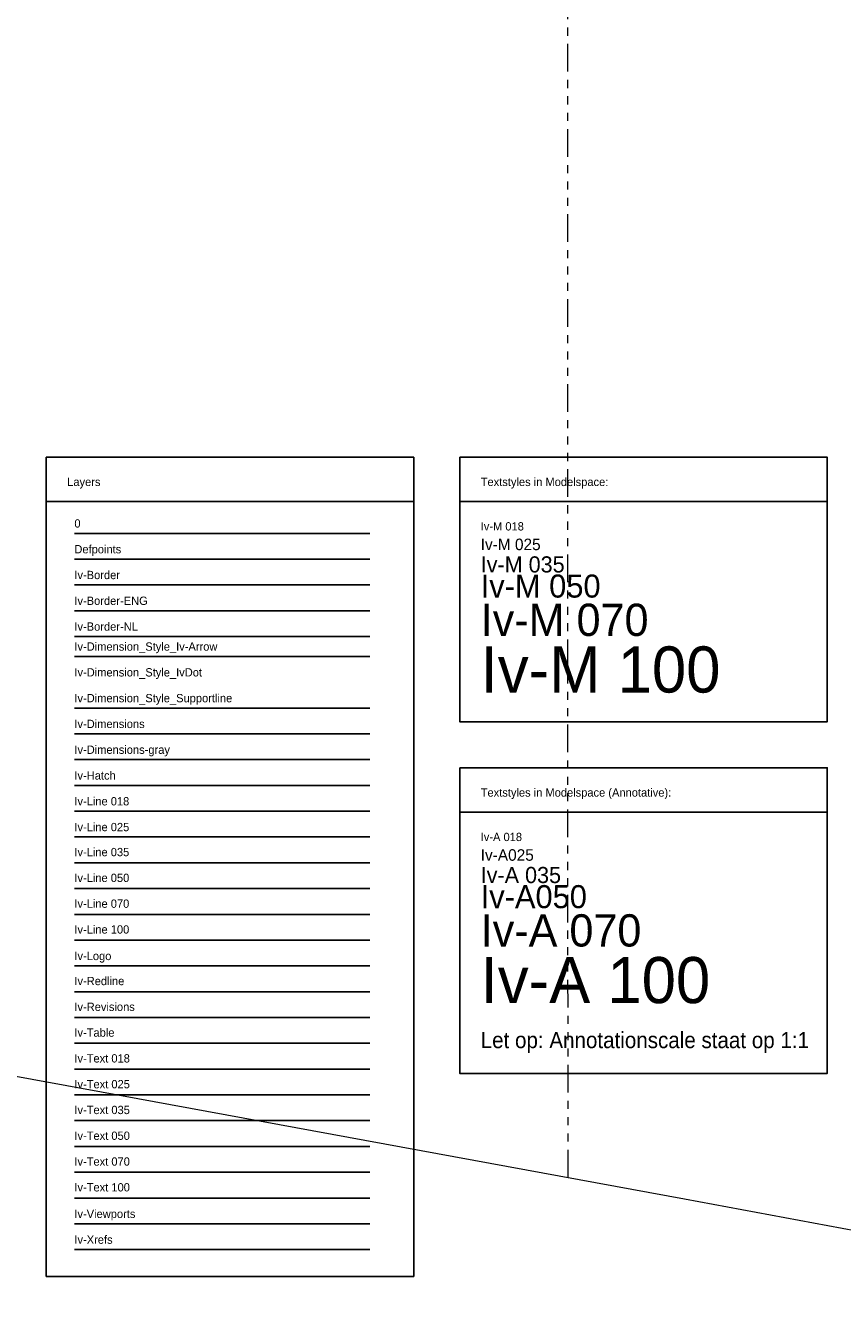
# Model space of a CAD drawing. Header units: metres. Extents: x -270273 to 328371, y -146885 to 591473.
# Tile 53 of 256: x -41282 to -41105, y -18227 to -17947. Entities that reach past the tile are written whole.
import ezdxf
from ezdxf.enums import TextEntityAlignment as Align

# ---------------------------------------------------------------- set-up
doc = ezdxf.new("R2010")
doc.units = ezdxf.units.M
doc.linetypes.add('RI-AWZI_PROCESLEIDING', pattern=[18.45, 6, -1.8, 1.75, -1.8, 1.75, -1.8, 1.75, -1.8])
doc.layers.get('0').update_dxf_attribs({"color": 151})
doc.layers.get('Defpoints').update_dxf_attribs({"color": 171})
doc.layers.add('B-CO-BC-BETONVORM-G', color=50, linetype='Continuous', lineweight=18)
doc.layers.add('B-XX-RI-AWZI_PROCESLEIDING-G', color=30, linetype='RI-AWZI_PROCESLEIDING', lineweight=18)
for name, color, linetype in [('B-XX-OG-BEBOUWING-G', 1, 'Continuous'), ('Iv-Border', 7, 'Continuous'), ('Iv-Border-Eng', 7, 'Continuous'), ('Iv-Border-NL', 7, 'Continuous'), ('Iv-Dimension_Style_IvArrow', 1, 'Continuous'), ('Iv-Dimensions', 1, 'Continuous'), ('Iv-Dimensions-Gray', 253, 'Continuous'), ('Iv-Hatch', 253, 'Continuous'), ('Iv-Lines 018', 1, 'Continuous'), ('Iv-Lines 025', 3, 'Continuous'), ('Iv-Lines 035', 4, 'Continuous'), ('Iv-Lines 050', 2, 'Continuous'), ('Iv-Lines 070', 6, 'Continuous'), ('Iv-Lines 100', 7, 'Continuous'), ('Iv-Logo', 7, 'Continuous'), ('Iv-Redline', 10, 'Continuous'), ('Iv-Revisions', 253, 'Continuous'), ('Iv-Table', 1, 'Continuous'), ('Iv-Text 018', 1, 'Continuous'), ('Iv-Text 025', 3, 'Continuous'), ('Iv-Text 035', 4, 'Continuous'), ('Iv-Text 050', 2, 'Continuous'), ('Iv-Text 070', 6, 'Continuous'), ('Iv-Text 100', 7, 'Continuous'), ('Iv-Xrefs', 7, 'Continuous')]:
    doc.layers.add(name, color=color, linetype=linetype)
doc.layers.add('Iv-Dimension_Style_Supportline', color=171, linetype='Continuous', plot=False)
doc.layers.add('Iv-Viewports', color=40, linetype='Continuous', plot=False)
doc.styles.add('Iv-A 018', font='iv-font.shx', dxfattribs={"height": 1.8})
doc.styles.add('Iv-A 025', font='iv-font.shx', dxfattribs={"height": 2.5})
doc.styles.add('Iv-A 035', font='iv-font.shx', dxfattribs={"height": 3.5})
doc.styles.add('Iv-A 050', font='iv-font.shx', dxfattribs={"height": 5})
doc.styles.add('Iv-A 070', font='iv-font.shx', dxfattribs={"height": 7})
doc.styles.add('Iv-A 100', font='iv-font.shx', dxfattribs={"height": 10})
doc.styles.add('Iv-M 018', font='iv-font.shx', dxfattribs={"height": 1.8})
doc.styles.add('Iv-M 025', font='iv-font.shx', dxfattribs={"height": 2.5})
doc.styles.add('Iv-M 035', font='iv-font.shx', dxfattribs={"height": 3.5})
doc.styles.add('Iv-M 050', font='iv-font.shx', dxfattribs={"height": 5})
doc.styles.add('Iv-M 070', font='iv-font.shx', dxfattribs={"height": 7})
doc.styles.add('Iv-M 100', font='iv-font.shx', dxfattribs={"height": 10})

# ---------------------------------------------------------------- blocks, each defined once
blk = doc.blocks.new('Iv-Voorbeeldblok')
for p, q in [((179.45427, -9.63722), (259.18141, -9.63722)), ((269.18141, -9.63722), (348.90855, -9.63722)), ((185.55432, -16.51487), (249.6943, -16.51487)), ((269.18141, -76.99602), (348.90855, -76.99602))]:
    blk.add_line(p, q)
for points in [[(179.45427, 0), (259.18141, 0), (259.18141, -177.66975), (179.45427, -177.66975)], [(269.18141, 0), (348.90855, 0), (348.90855, -57.35879), (269.18141, -57.35879)], [(269.18141, -67.35879), (348.90855, -67.35879), (348.90855, -133.62847), (269.18141, -133.62847)]]:
    blk.add_lwpolyline(points, close=True)
at = {"layer": 'Defpoints'}
blk.add_line((185.55432, -22.10724), (249.6943, -22.10724), dxfattribs=at)
at = {"layer": 'Iv-Border'}
blk.add_line((185.55432, -27.69961), (249.6943, -27.69961), dxfattribs=at)
at = {"layer": 'Iv-Border-Eng'}
blk.add_line((185.55432, -33.29198), (249.6943, -33.29198), dxfattribs=at)
at = {"layer": 'Iv-Border-NL'}
blk.add_line((185.55432, -38.88435), (249.6943, -38.88435), dxfattribs=at)
at = {"layer": 'Iv-Dimension_Style_IvArrow'}
blk.add_line((185.55432, -43.21932), (249.6943, -43.21932), dxfattribs=at)
at = {"layer": 'Iv-Dimension_Style_Supportline'}
blk.add_line((185.55432, -54.40406), (249.6943, -54.40406), dxfattribs=at)
at = {"layer": 'Iv-Dimensions'}
blk.add_line((185.55432, -59.99642), (249.6943, -59.99642), dxfattribs=at)
at = {"layer": 'Iv-Dimensions-Gray'}
blk.add_line((185.55432, -65.58879), (249.6943, -65.58879), dxfattribs=at)
at = {"layer": 'Iv-Hatch'}
blk.add_line((185.55432, -71.18116), (249.6943, -71.18116), dxfattribs=at)
at = {"layer": 'Iv-Lines 018'}
blk.add_line((185.55432, -76.77353), (249.6943, -76.77353), dxfattribs=at)
at = {"layer": 'Iv-Lines 025'}
blk.add_line((185.55432, -82.3659), (249.6943, -82.3659), dxfattribs=at)
at = {"layer": 'Iv-Lines 035'}
blk.add_line((185.55432, -87.95827), (249.6943, -87.95827), dxfattribs=at)
at = {"layer": 'Iv-Lines 050'}
blk.add_line((185.55432, -93.55064), (249.6943, -93.55064), dxfattribs=at)
at = {"layer": 'Iv-Lines 070'}
blk.add_line((185.55432, -99.14301), (249.6943, -99.14301), dxfattribs=at)
at = {"layer": 'Iv-Lines 100'}
blk.add_line((185.55432, -104.73538), (249.6943, -104.73538), dxfattribs=at)
at = {"layer": 'Iv-Logo'}
blk.add_line((185.55432, -110.32775), (249.6943, -110.32775), dxfattribs=at)
at = {"layer": 'Iv-Redline'}
blk.add_line((185.55432, -115.92012), (249.6943, -115.92012), dxfattribs=at)
at = {"layer": 'Iv-Revisions'}
blk.add_line((185.55432, -121.51249), (249.6943, -121.51249), dxfattribs=at)
at = {"layer": 'Iv-Table'}
blk.add_line((185.55432, -127.10486), (249.6943, -127.10486), dxfattribs=at)
at = {"layer": 'Iv-Text 018'}
blk.add_line((185.55432, -132.69723), (249.6943, -132.69723), dxfattribs=at)
at = {"layer": 'Iv-Text 025'}
blk.add_line((185.55432, -138.2896), (249.6943, -138.2896), dxfattribs=at)
at = {"layer": 'Iv-Text 035'}
blk.add_line((185.55432, -143.88197), (249.6943, -143.88197), dxfattribs=at)
at = {"layer": 'Iv-Text 050'}
blk.add_line((185.55432, -149.47434), (249.6943, -149.47434), dxfattribs=at)
at = {"layer": 'Iv-Text 070'}
blk.add_line((185.55432, -155.06671), (249.6943, -155.06671), dxfattribs=at)
at = {"layer": 'Iv-Text 100'}
blk.add_line((185.55432, -160.65908), (249.6943, -160.65908), dxfattribs=at)
at = {"layer": 'Iv-Viewports'}
blk.add_line((185.55432, -166.25145), (249.6943, -166.25145), dxfattribs=at)
at = {"layer": 'Iv-Xrefs'}
blk.add_line((185.55432, -171.84382), (249.6943, -171.84382), dxfattribs=at)
at = {"layer": 'Iv-Text 018'}
for s, style, p in [('Layers', 'Iv-M 018', (183.99142, -6.25563)), ('Textstyles in Modelspace:', 'Iv-M 018', (273.71855, -6.25563)), ('0', 'Iv-M 018', (185.55432, -15.25747)), ('Iv-M 018', 'Iv-M 018', (273.71855, -15.89285)), ('Defpoints', 'Iv-M 018', (185.55432, -20.84984)), ('Iv-Border', 'Iv-M 018', (185.55432, -26.44221)), ('Iv-Border-ENG', 'Iv-M 018', (185.55432, -32.03458)), ('Iv-Border-NL', 'Iv-M 018', (185.55432, -37.62695)), ('Iv-Dimension_Style_Iv-Arrow', 'Iv-M 018', (185.55432, -41.96191)), ('Iv-Dimension_Style_IvDot', 'Iv-M 018', (185.55432, -47.55428)), ('Iv-Dimension_Style_Supportline', 'Iv-M 018', (185.55432, -53.14665)), ('Iv-Dimensions', 'Iv-M 018', (185.55432, -58.73902)), ('Iv-Dimensions-gray', 'Iv-M 018', (185.55432, -64.33139)), ('Iv-Hatch', 'Iv-M 018', (185.55432, -69.92376)), ('Textstyles in Modelspace (Annotative):', 'Iv-M 018', (273.71855, -73.61442)), ('Iv-Line 018', 'Iv-M 018', (185.55432, -75.51613)), ('Iv-Line 025', 'Iv-M 018', (185.55432, -81.1085)), ('Iv-A 018', 'Iv-A 018', (273.71855, -83.25165)), ('Iv-Line 035', 'Iv-M 018', (185.55432, -86.53633)), ('Iv-Line 050', 'Iv-M 018', (185.55432, -92.1287)), ('Iv-Line 070', 'Iv-M 018', (185.55432, -97.72107)), ('Iv-Line 100', 'Iv-M 018', (185.55432, -103.31344)), ('Iv-Logo', 'Iv-M 018', (185.55432, -109.07035)), ('Iv-Redline', 'Iv-M 018', (185.55432, -114.49818)), ('Iv-Revisions', 'Iv-M 018', (185.55432, -120.09055)), ('Iv-Table', 'Iv-M 018', (185.55432, -125.68292)), ('Iv-Text 018', 'Iv-M 018', (185.55432, -131.27529)), ('Iv-Text 025', 'Iv-M 018', (185.55432, -136.86766)), ('Iv-Text 035', 'Iv-M 018', (185.55432, -142.46003)), ('Iv-Text 050', 'Iv-M 018', (185.55432, -148.0524)), ('Iv-Text 070', 'Iv-M 018', (185.55432, -153.64477)), ('Iv-Text 100', 'Iv-M 018', (185.55432, -159.23714)), ('Iv-Viewports', 'Iv-M 018', (185.55432, -164.99404)), ('Iv-Xrefs', 'Iv-M 018', (185.55432, -170.58641))]:
    blk.add_text(s, height=1.8, dxfattribs=dict(at, style=style)).set_placement(p)
at = {"layer": 'Iv-Text 025'}
for s, style, p in [('Iv-M 025', 'Iv-M 025', (273.71855, -20.15874)), ('Iv-A025', 'Iv-A 025', (273.71855, -87.51754))]:
    blk.add_text(s, height=2.5, dxfattribs=dict(at, style=style)).set_placement(p)
at = {"layer": 'Iv-Text 035'}
for s, style, p in [('Iv-M 035', 'Iv-M 035', (273.71855, -24.99992)), ('Iv-A 035', 'Iv-A 035', (273.71855, -92.35872))]:
    blk.add_text(s, height=3.5, dxfattribs=dict(at, style=style)).set_placement(p)
at = {"layer": 'Iv-Text 035', "style": 'Iv-M 035', "width": 0.705266}
blk.add_text('Let op: Annotationscale staat op 1:1', height=3.5, dxfattribs=at).set_placement((273.71855, -128.16151), (344.95038, -128.16151), align=Align.FIT)
at = {"layer": 'Iv-Text 050'}
for s, style, p in [('Iv-M 050', 'Iv-M 050', (273.71855, -30.44625)), ('Iv-A050', 'Iv-A 050', (273.71855, -97.80504))]:
    blk.add_text(s, height=5, dxfattribs=dict(at, style=style)).set_placement(p)
at = {"layer": 'Iv-Text 070'}
for s, style, p in [('Iv-M 070', 'Iv-M 070', (273.71855, -38.76703)), ('Iv-A 070', 'Iv-A 070', (273.71855, -106.12582))]:
    blk.add_text(s, height=7, dxfattribs=dict(at, style=style)).set_placement(p)
at = {"layer": 'Iv-Text 100'}
for s, style, p in [('Iv-M 100', 'Iv-M 100', (273.71855, -51.04049)), ('Iv-A 100', 'Iv-A 100', (273.71855, -118.39928))]:
    blk.add_text(s, height=10, dxfattribs=dict(at, style=style)).set_placement(p)

msp = doc.modelspace()

# ---------------------------------------------------------------- linework, layer by layer
at = {"layer": 'B-CO-BC-BETONVORM-G'}
for points in [[(-40647.0625, -18791.2693), (-40970.3399, -18233.0927, 0.04516992), (-51872.7386, -17193.5374, 0.04644667)], [(-40708.6616, -18854.5113), (-41024.3357, -18309.4627, 0.04500024), (-51871.0592, -17278.5464, 0.04628559)]]:
    msp.add_lwpolyline(points, format="xyb", dxfattribs=at)
at = {"layer": 'B-XX-OG-BEBOUWING-G'}
msp.add_lwpolyline([(-63042.2222, -48045.4311, 14.44687832), (-66283.6615, -44822.7304), (-68754.7089, -47264.0769), (-65514.4611, -50485.8825)], format="xyb", close=True, dxfattribs=at)
at = {"layer": 'B-XX-RI-AWZI_PROCESLEIDING-G'}
msp.add_lwpolyline([(-38276.8459, -23751.6653), (-40879.0167, -19258.7271, -0.00000041), (-40879.0177, -19258.7254), (-41246.4963, -18624.2302, 0.04429748), (-51864.1438, -17628.5845)], format="xyb", dxfattribs=at)
msp.add_lwpolyline([(-41164.4107, -17674.4174), (-41164.2481, -18197.0618)], dxfattribs=at)

# ---------------------------------------------------------------- block references
msp.add_blockref('Iv-Voorbeeldblok', (-41456.8465, -18040.7882))

doc.saveas('drawing.dxf')
